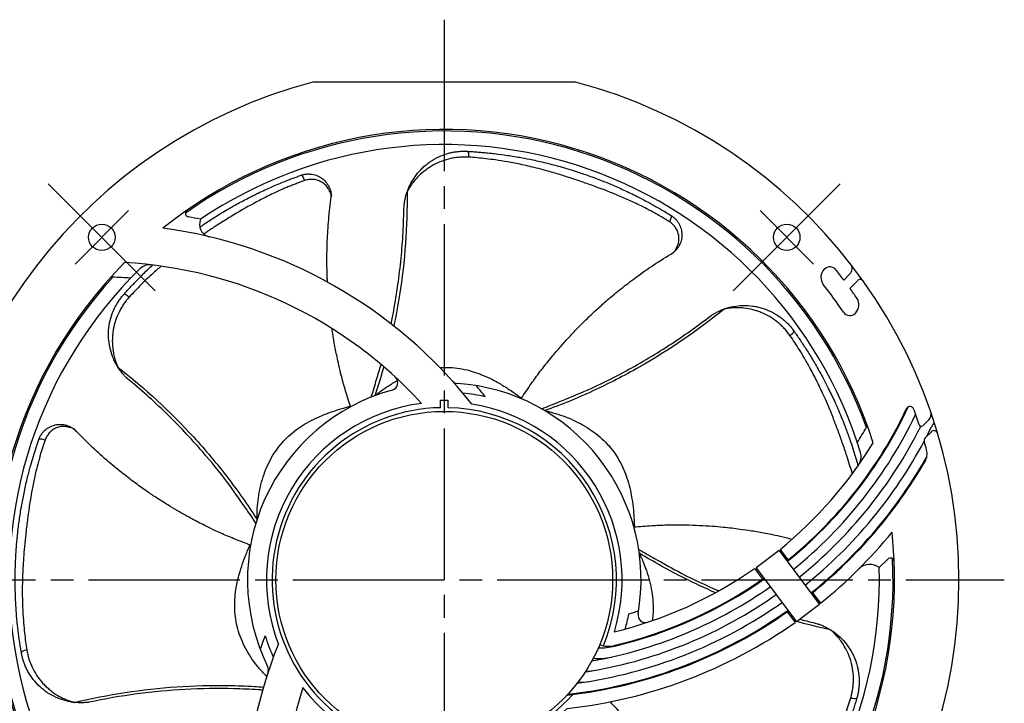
# Model space of a CAD drawing. Header units: millimetres. Extents: x 0 to 594, y 0 to 420.
# Tile 3 of 8: x 91 to 221, y 216 to 307. Entities that reach past the tile are written whole.
import ezdxf

# ---------------------------------------------------------------- set-up
doc = ezdxf.new("R2010")
doc.units = ezdxf.units.MM
doc.linetypes.add('CENTER', pattern=[27, 20, -2, 3, -2])

msp = doc.modelspace()

# ---------------------------------------------------------------- linework, layer by layer
at = {"color": 7, "linetype": 'CENTER'}
for p, q in [((147, 306.5), (147, 158.5)), ((108.82, 270.68), (94.67, 284.83)), ((199.33, 284.83), (185.18, 270.68)), ((98.21, 274.22), (105.28, 281.29)), ((188.72, 281.29), (195.79, 274.22)), ((73, 232.5), (221, 232.5))]:
    msp.add_line(p, q, dxfattribs=at)
at = {"color": 7}
for p, q in [((164.35, 298.25), (129.65, 298.25)), ((197.25, 273.56), (197.21, 273.52)), ((200.6, 272.92), (199.79, 272.11)), ((201.62, 272.02), (200.6, 271.01)), ((201.36, 267.77), (201.29, 267.7)), ((157.18, 256.48), (157.17, 256.46)), ((134.6, 255.41), (134.61, 255.39)), ((146.5, 255.24), (146.5, 256.25)), ((146.5, 256.25), (147.5, 256.25)), ((147.5, 255.24), (147.5, 256.25)), ((211.04, 253.65), (210.24, 252.86)), ((211.36, 252.06), (210.55, 251.25)), ((172.1, 239.49), (172.07, 239.49)), ((121.35, 237.09), (121.38, 237.08)), ((191.23, 236.37), (188.2, 234.08)), ((191.23, 236.37), (196.59, 229.26)), ((191.37, 236.52), (192.42, 235.12)), ((191.54, 236.29), (191.38, 236.17)), ((205.6, 235.24), (204.48, 234.12)), ((188.01, 233.99), (189.07, 232.59)), ((188.35, 233.88), (188.19, 233.76)), ((188.2, 234.08), (193.55, 226.97)), ((195.67, 230.8), (196.73, 229.41)), ((196.59, 229.26), (193.55, 226.97)), ((196.6, 229.58), (196.44, 229.46)), ((192.32, 228.28), (193.37, 226.88)), ((193.4, 227.17), (193.24, 227.05))]:
    msp.add_line(p, q, dxfattribs=at)
for centre, radius in [((101.75, 277.75), 1.75), ((192.25, 277.75), 1.75), ((147, 232.5), 22.25)]:
    msp.add_circle(centre, radius, dxfattribs=at)
for centre, radius, start, end in [((147, 232.5), 68, 104.7802, 255.2198), ((147, 232.5), 68, 284.7802, 75.2198), ((147, 232.5), 59.5, 17.7196, 128.6754), ((147, 232.5), 59.3, 19.8366, 125.2163), ((147, 232.5), 57.5, 17.0291, 124.0704), ((113.3, 280.93), 0.5, 124.8288, 259.6094), ((101.58, 217), 64.5, 78.1841, 79.6094), ((116.36, 279.47), 1.7, 157.2757, 256.6942), ((101.58, 217), 62.5, 38.2802, 82.4262), ((147, 232.5), 59.5, 135.2232, 248.6754), ((147, 232.5), 57.5, 134.3166, 244.0704), ((101.58, 217), 57.5, 42.453, 86.8264), ((108.02, 272.42), 1.7, 83.3762, 134.3166), ((198.27, 272.46), 1.5, 135, 217.9303), ((197.96, 272.85), 1, 38.3742, 135), ((147, 232.5), 66, 36.8776, 38.3742), ((199.9, 273.62), 1, 315, 37.8623), ((147, 232.5), 59.3, 137.6169, 245.2163), ((103.15, 271.97), 0.5, 88.364, 138.0056), ((101.58, 217), 55.5, 85.8955, 88.364), ((201.97, 271.67), 0.5, 35.4705, 135), ((147, 232.5), 63.5, 33.8255, 37.9303), ((147, 232.5), 66, 34.2778, 35.692), ((200.3, 268.83), 1.5, 315, 34.2778), ((200.58, 268.4), 1, 213.8255, 315), ((139.87, 258.54), 1, 285.3079, 47.3338), ((148.81, 259.44), 1, 221.9423, 266.1504), ((147, 232.5), 26, 350.0978, 86.1504), ((101.58, 217), 64.5, 37.9807, 39.6467), ((147, 232.5), 26, 105.3079, 206.1504), ((147, 232.5), 24.79, 77.37, 84.3019), ((147, 232.5), 23.5, 97.3206, 201.0839), ((147, 232.5), 22.75, 91.2593, 318.2814), ((147, 232.5), 22.75, 337.5035, 88.7407), ((147, 232.5), 23.5, 342.9875, 81.0839), ((156.28, 279.59), 57.3, 308.9002, 334.7217), ((156.28, 279.59), 57.4, 308.8969, 335.0201), ((208.55, 254.9), 0.5, 20.0022, 154.7217), ((147, 232.5), 66, 18.0723, 20.0022), ((156.28, 279.59), 58.7, 308.8549, 334.5326), ((210.33, 254.36), 1, 315, 19.0436), ((156.28, 279.59), 60, 308.8147, 333.4584), ((156.28, 279.59), 53.75, 327.4031, 329.9198), ((202.36, 252.9), 0.5, 329.9198, 20.2249), ((210.03, 253.07), 0.3, 198.0723, 315), ((156.28, 279.59), 61.3, 332.6776, 334.0031), ((214.98, 250.96), 4, 144.0754, 154.0031), ((210.9, 250.9), 0.5, 135, 196.0639), ((211.71, 251.71), 0.5, 16.5321, 135), ((156.28, 279.59), 55.55, 309.1665, 328.5579), ((156.28, 279.59), 61.3, 308.7762, 332.0057), ((147, 232.5), 66, 15.0735, 16.0639), ((156.28, 279.59), 62.6, 308.7393, 330.4796), ((200.07, 248.75), 2, 324.8462, 17.0291), ((147, 232.5), 60.5, 16.2059, 16.3334), ((208.8, 249.14), 2, 329.8992, 15.0735), ((156.28, 279.59), 62.7, 308.7365, 329.8992), ((147, 232.5), 60.5, 9.3313, 9.4633), ((147, 232.5), 59.5, 255.2232, 6.0561), ((156.28, 279.59), 64.45, 308.8672, 320.7144), ((147, 232.5), 59.3, 257.6169, 2.7026), ((203.23, 232.55), 2, 51.3024, 134.9463), ((205.95, 234.88), 0.5, 2.3151, 135), ((147, 232.5), 57.5, 254.3166, 1.6103), ((156.28, 279.59), 55.55, 283.7336, 304.8335), ((156.28, 279.59), 58.7, 281.0068, 305.1451), ((156.28, 279.59), 57.3, 283.1996, 305.0998), ((156.28, 279.59), 57.4, 283.3362, 305.1031), ((156.28, 279.59), 60, 279.7965, 305.1853), ((156.28, 279.59), 61.3, 277.7689, 305.2238), ((156.28, 279.59), 62.7, 276.3532, 305.2635), ((156.28, 279.59), 62.6, 276.855, 305.2607), ((147, 232.5), 24.79, 344.7983, 349.5391), ((156.28, 279.59), 53.75, 286.309, 287.7544), ((173.6, 227.86), 1, 170.0978, 288.5057), ((156.28, 279.59), 64.45, 276.1945, 305.1328), ((183.14, 200.92), 64.5, 157.9807, 159.6467), ((147, 232.5), 24.79, 197.37, 204.3019), ((183.14, 200.92), 62.5, 158.2802, 202.4262), ((168.68, 226.72), 3, 247.6154, 283.1996), ((147, 232.5), 24.8, 339.748, 340.0275), ((167.68, 231.52), 8, 267.7142, 283.3362), ((165.96, 229.82), 8, 274.0567, 281.0068), ((167.35, 230.11), 8, 265.2422, 282.6108), ((122.76, 220.6), 1, 341.9423, 26.1504), ((164.79, 230.32), 10, 274.8735, 279.7965), ((165.61, 228.43), 8, 270.5645, 280.3354), ((164.56, 228.96), 10, 270.552, 279.2823), ((183.14, 200.92), 57.5, 162.453, 206.8264), ((147, 232.5), 23.5, 217.3206, 313.7079), ((162.56, 227.36), 10, 274.4307, 276.855), ((147, 232.5), 24.8, 323.6621, 323.9949)]:
    msp.add_arc(centre, radius, start, end, dxfattribs=at)
for points, knots in [([(142.08, 283.73), (142.11, 283.8), (142.15, 283.9), (142.21, 284.06), (142.26, 284.19), (142.38, 284.48), (142.68, 285.09), (143.25, 285.98), (143.96, 286.78), (144.59, 287.34), (145.29, 287.86), (146.23, 288.4), (147.21, 288.77), (147.97, 288.96), (148.5, 289.05), (149.03, 289.11), (149.56, 289.13), (149.91, 289.12), (150.08, 289.12)], [0, 0, 0, 0, 0.022127, 0.031261, 0.048896, 0.062129, 0.124464, 0.249668, 0.373722, 0.43703, 0.498789, 0.62761, 0.748712, 0.800027, 0.850802, 0.901047, 0.950776, 1, 1, 1, 1]), ([(150.24, 288.34), (150.25, 288.43), (150.25, 288.53), (150.23, 288.73), (150.22, 288.82), (150.19, 288.96), (150.17, 289.02), (150.13, 289.1), (150.11, 289.11), (150.08, 289.12)], [0, 0, 0, 0, 0.25, 0.25, 0.5, 0.5, 0.75, 0.75, 1, 1, 1, 1]), ([(150.08, 289.12), (150.31, 289.1), (150.78, 289.08), (151.48, 289.02), (152.19, 288.96), (152.92, 288.89), (153.98, 288.77), (155.4, 288.58), (157.09, 288.3), (158.86, 287.96), (160.76, 287.52), (162.54, 287.04), (164.2, 286.53), (165.73, 286.03), (167.4, 285.41), (169.1, 284.73), (170.78, 283.98), (172.39, 283.21), (173.82, 282.46), (175, 281.81), (176.02, 281.21), (176.67, 280.82), (176.98, 280.63)], [0, 0, 0, 0, 0.023865, 0.048288, 0.07327, 0.098813, 0.124917, 0.184799, 0.249918, 0.305171, 0.374982, 0.455886, 0.500047, 0.558207, 0.625098, 0.687626, 0.750149, 0.818198, 0.875142, 0.919456, 0.961074, 1, 1, 1, 1]), ([(150.24, 288.34), (150.15, 288.34), (149.95, 288.35), (149.65, 288.35), (149.35, 288.35), (149.05, 288.33), (148.75, 288.3), (148.45, 288.26), (148.15, 288.22), (147.56, 288.1), (146.69, 287.84), (145.76, 287.42), (145.06, 287), (144.38, 286.53), (143.72, 285.96), (143.11, 285.29), (142.75, 284.82), (142.51, 284.47), (142.4, 284.29), (142.33, 284.17), (142.3, 284.13), (142.29, 284.11), (142.27, 284.08), (142.25, 284.04), (142.21, 283.98), (142.15, 283.87), (142.11, 283.78), (142.08, 283.73)], [0, 0, 0, 0, 0.029994, 0.060009, 0.090059, 0.120159, 0.150324, 0.180572, 0.21092, 0.241386, 0.363274, 0.486259, 0.548597, 0.611589, 0.738068, 0.812598, 0.886756, 0.914583, 0.942989, 0.950186, 0.954898, 0.957, 0.959465, 0.964185, 0.971448, 0.981951, 1, 1, 1, 1]), ([(176.74, 279.81), (176.59, 279.9), (176.29, 280.09), (175.83, 280.37), (175.34, 280.66), (174.82, 280.95), (174.28, 281.24), (173.68, 281.56), (172.97, 281.92), (172.18, 282.3), (171.37, 282.67), (169.78, 283.37), (167.87, 284.13), (165.68, 284.91), (164.06, 285.46), (162.42, 285.99), (160.88, 286.45), (159.14, 286.91), (157.36, 287.34), (155.47, 287.71), (153.88, 287.96), (152.55, 288.13), (151.37, 288.26), (150.61, 288.31), (150.24, 288.34)], [0, 0, 0, 0, 0.018656, 0.038176, 0.058558, 0.079799, 0.101896, 0.124847, 0.153592, 0.187269, 0.218484, 0.249681, 0.374403, 0.439671, 0.499198, 0.557608, 0.624206, 0.670338, 0.749392, 0.819007, 0.874691, 0.919377, 0.961152, 1, 1, 1, 1]), ([(114.7, 279.1), (114.92, 279.25), (115.6, 279.72), (116.83, 280.52), (118.35, 281.44), (119.94, 282.34), (121.58, 283.19), (123.18, 283.97), (124.66, 284.62), (125.91, 285.14), (127.01, 285.56), (127.72, 285.82), (128.07, 285.95)], [0.4712481, 0.4712481, 0.4712481, 0.4712481, 0.5000467, 0.5582068, 0.6250984, 0.6876265, 0.7501495, 0.818198, 0.8751418, 0.919456, 0.9610737, 1, 1, 1, 1]), ([(128.55, 285.25), (128.39, 285.19), (128.06, 285.07), (127.55, 284.88), (127.02, 284.68), (126.47, 284.46), (125.9, 284.22), (125.27, 283.95), (124.55, 283.61), (123.77, 283.24), (122.97, 282.83), (121.43, 282.03), (119.65, 281), (117.67, 279.78), (116.36, 278.94), (115.56, 278.42), (115.23, 278.2)], [0, 0, 0, 0, 0.0186562, 0.038176, 0.0585576, 0.0797985, 0.1018961, 0.1248472, 0.153592, 0.1872693, 0.2184841, 0.2496812, 0.3744029, 0.439671, 0.499198, 0.5413869, 0.5413869, 0.5413869, 0.5413869]), ([(128.07, 285.95), (128.12, 285.96), (128.22, 286), (128.39, 286.04), (128.56, 286.08), (128.74, 286.1), (128.93, 286.12), (129.12, 286.12), (129.31, 286.11), (129.7, 286.07), (130.26, 285.91), (130.72, 285.64), (131.13, 285.31), (131.5, 284.93), (131.81, 284.38), (131.93, 284.02), (131.98, 283.85), (132.01, 283.73), (132.04, 283.57), (132.06, 283.4), (132.07, 283.25), (132.07, 283.15), (132.07, 283.1), (132.07, 283.09), (132.07, 283.09), (132.07, 283.1), (132.07, 283.12), (132.07, 283.13), (132.07, 283.14)], [0, 0, 0, 0, 0.02817, 0.057109, 0.086819, 0.117302, 0.148558, 0.180591, 0.2134, 0.246987, 0.377816, 0.501392, 0.510193, 0.642653, 0.760233, 0.8198, 0.831624, 0.849686, 0.879709, 0.911388, 0.939707, 0.957832, 0.96936, 0.971177, 0.972996, 0.976746, 0.984553, 1, 1, 1, 1]), ([(128.55, 285.25), (128.53, 285.33), (128.49, 285.43), (128.4, 285.61), (128.36, 285.7), (128.26, 285.84), (128.21, 285.89), (128.13, 285.95), (128.09, 285.95), (128.07, 285.95)], [0, 0, 0, 0, 0.25, 0.25, 0.5, 0.5, 0.75, 0.75, 1, 1, 1, 1]), ([(132.07, 283.14), (132.07, 283.14), (132.07, 283.13), (132.07, 283.11), (132.07, 283.1), (132.07, 283.09), (132.07, 283.09), (132.07, 283.09), (132.07, 283.12), (132.07, 283.16), (132.06, 283.25), (132.04, 283.39), (132, 283.56), (131.94, 283.68), (131.89, 283.76), (131.87, 283.78), (131.86, 283.8), (131.86, 283.81), (131.84, 283.84), (131.81, 283.92), (131.75, 284.04), (131.65, 284.23), (131.49, 284.46), (131.27, 284.7), (131.02, 284.91), (130.68, 285.13), (130.22, 285.33), (129.74, 285.41), (129.36, 285.41), (129.09, 285.38), (128.82, 285.33), (128.64, 285.27), (128.55, 285.25)], [0, 0, 0, 0, 0.009174, 0.018164, 0.02277, 0.027419, 0.031975, 0.036474, 0.045324, 0.057385, 0.072978, 0.109376, 0.14639, 0.185162, 0.193341, 0.199505, 0.202268, 0.204665, 0.209832, 0.220842, 0.252905, 0.285554, 0.350216, 0.415822, 0.478733, 0.542096, 0.6604, 0.779919, 0.833897, 0.888331, 0.943587, 1, 1, 1, 1]), ([(142.08, 283.73), (142.13, 279.21), (141.8, 274.65), (140.88, 268.76), (140.62, 267.39), (140.34, 266.03)], [0, 0, 0, 0, 0.5, 0.5, 0.6522063, 0.6522063, 0.6522063, 0.6522063]), ([(141.68, 281.85), (141.68, 281.87), (141.68, 281.89), (141.69, 281.92), (141.69, 281.94), (141.7, 282), (141.7, 282.04), (141.72, 282.16), (141.73, 282.24), (141.76, 282.48), (141.79, 282.64), (141.89, 283.11), (141.98, 283.42), (142.08, 283.73)], [0, 0, 0, 0, 0.03125, 0.03125, 0.0625, 0.0625, 0.125, 0.125, 0.25, 0.25, 0.5, 0.5, 1, 1, 1, 1]), ([(131.57, 271.83), (131.56, 272.05), (131.52, 273.01), (131.48, 274.81), (131.53, 277.34), (131.7, 280.15), (131.95, 282.11), (132.07, 283.12)], [0.4992271, 0.4992271, 0.4992271, 0.4992271, 0.5288949, 0.6267329, 0.7390984, 0.8659445, 1, 1, 1, 1]), ([(132.07, 283.12), (132.08, 283.17), (132.08, 283.23), (132.09, 283.29), (132.09, 283.3)], [0, 0, 0, 0, 0.881219, 1, 1, 1, 1]), ([(139.98, 266.31), (140.1, 266.89), (140.43, 268.62), (140.9, 271.5), (141.32, 274.96), (141.59, 278.42), (141.65, 280.71), (141.68, 281.85)], [0.3252831, 0.3252831, 0.3252831, 0.3252831, 0.4015035, 0.5515265, 0.7015551, 0.8515834, 1, 1, 1, 1]), ([(176.74, 279.81), (176.79, 279.88), (176.84, 279.97), (176.93, 280.15), (176.97, 280.25), (177.02, 280.41), (177.03, 280.48), (177.02, 280.58), (177, 280.61), (176.98, 280.63)], [0, 0, 0, 0, 0.25, 0.25, 0.5, 0.5, 0.75, 0.75, 1, 1, 1, 1]), ([(177.28, 275.75), (177.28, 275.75), (177.27, 275.74), (177.26, 275.73), (177.25, 275.73), (177.25, 275.72), (177.24, 275.72), (177.24, 275.72), (177.26, 275.73), (177.3, 275.76), (177.37, 275.83), (177.46, 275.92), (177.57, 276.06), (177.62, 276.19), (177.65, 276.27), (177.66, 276.3), (177.67, 276.32), (177.68, 276.33), (177.69, 276.36), (177.73, 276.44), (177.79, 276.55), (177.87, 276.76), (177.95, 277.02), (178, 277.35), (178.01, 277.67), (177.98, 278.08), (177.84, 278.56), (177.6, 278.98), (177.37, 279.28), (177.18, 279.47), (176.97, 279.65), (176.81, 279.76), (176.74, 279.81)], [0, 0, 0, 0, 0.009174, 0.018164, 0.02277, 0.027419, 0.031975, 0.036474, 0.045324, 0.057385, 0.072978, 0.109376, 0.14639, 0.185162, 0.193341, 0.199505, 0.202268, 0.204665, 0.209832, 0.220842, 0.252905, 0.285554, 0.350216, 0.415822, 0.478733, 0.542096, 0.6604, 0.779919, 0.833897, 0.888331, 0.943587, 1, 1, 1, 1]), ([(176.98, 280.63), (177.03, 280.6), (177.12, 280.54), (177.26, 280.43), (177.39, 280.32), (177.52, 280.2), (177.65, 280.06), (177.77, 279.91), (177.88, 279.75), (178.09, 279.42), (178.32, 278.89), (178.39, 278.36), (178.4, 277.83), (178.33, 277.31), (178.09, 276.73), (177.89, 276.4), (177.78, 276.26), (177.7, 276.16), (177.6, 276.04), (177.47, 275.92), (177.36, 275.82), (177.29, 275.75), (177.25, 275.72), (177.25, 275.72), (177.25, 275.72), (177.25, 275.72), (177.27, 275.74), (177.28, 275.74), (177.28, 275.75)], [0, 0, 0, 0, 0.02817, 0.057109, 0.086819, 0.117302, 0.148558, 0.180591, 0.2134, 0.246987, 0.377816, 0.501392, 0.510193, 0.642653, 0.760233, 0.8198, 0.831624, 0.849686, 0.879709, 0.911388, 0.939707, 0.957832, 0.96936, 0.971177, 0.972996, 0.976746, 0.984553, 1, 1, 1, 1]), ([(177.27, 275.73), (177.31, 275.76), (177.36, 275.79), (177.42, 275.82), (177.42, 275.83)], [0, 0, 0, 0, 0.881222, 1, 1, 1, 1]), ([(160.5, 261.06), (160.73, 261.36), (161.35, 262.15), (162.37, 263.33), (163.48, 264.56), (164.45, 265.59), (165.31, 266.46), (166.22, 267.34), (167.31, 268.37), (168.71, 269.6), (170.4, 271.01), (172.41, 272.55), (174.72, 274.17), (176.4, 275.2), (177.27, 275.73)], [0, 0, 0, 0, 0.051476, 0.137207, 0.211922, 0.275626, 0.328324, 0.376934, 0.44562, 0.528895, 0.626733, 0.739098, 0.865944, 1, 1, 1, 1]), ([(104.66, 270.21), (104.81, 270.38), (105.12, 270.73), (105.6, 271.24), (106.09, 271.76), (106.6, 272.29), (107.35, 273.04), (107.97, 273.64), (108.42, 274.05), (108.46, 274.08)], [0, 0, 0, 0, 0.0238645, 0.0482878, 0.0732705, 0.0988134, 0.1249173, 0.1847994, 0.189401, 0.189401, 0.189401, 0.189401]), ([(109.59, 273.94), (109.4, 273.77), (108.82, 273.27), (107.93, 272.46), (106.97, 271.53), (106.14, 270.68), (105.62, 270.12), (105.37, 269.85)], [0.7926529, 0.7926529, 0.7926529, 0.7926529, 0.8190074, 0.8746914, 0.9193772, 0.9611517, 1, 1, 1, 1]), ([(103.88, 260.6), (103.84, 260.66), (103.78, 260.75), (103.7, 260.9), (103.63, 261.02), (103.48, 261.3), (103.19, 261.91), (102.85, 262.91), (102.67, 263.96), (102.62, 264.81), (102.65, 265.68), (102.81, 266.75), (103.14, 267.75), (103.47, 268.46), (103.72, 268.93), (104.01, 269.38), (104.32, 269.81), (104.54, 270.08), (104.66, 270.21)], [0, 0, 0, 0, 0.022127, 0.031261, 0.048896, 0.062129, 0.124464, 0.249668, 0.373722, 0.43703, 0.498789, 0.62761, 0.748712, 0.800027, 0.850802, 0.901047, 0.950776, 1, 1, 1, 1]), ([(105.37, 269.85), (105.3, 269.78), (105.17, 269.63), (104.98, 269.39), (104.8, 269.16), (104.63, 268.91), (104.46, 268.66), (104.31, 268.4), (104.16, 268.14), (103.88, 267.6), (103.54, 266.76), (103.29, 265.77), (103.18, 264.96), (103.12, 264.13), (103.16, 263.26), (103.3, 262.37), (103.44, 261.8), (103.57, 261.39), (103.64, 261.19), (103.69, 261.07), (103.7, 261.02), (103.71, 260.99), (103.72, 260.96), (103.74, 260.92), (103.77, 260.85), (103.82, 260.74), (103.86, 260.65), (103.88, 260.6)], [0, 0, 0, 0, 0.029994, 0.060009, 0.090059, 0.120159, 0.150324, 0.180572, 0.21092, 0.241386, 0.363274, 0.486259, 0.548597, 0.611589, 0.738068, 0.812598, 0.886756, 0.914583, 0.942989, 0.950186, 0.954898, 0.957, 0.959465, 0.964185, 0.971448, 0.981951, 1, 1, 1, 1]), ([(105.37, 269.85), (105.29, 269.91), (105.21, 269.97), (105.06, 270.08), (104.98, 270.13), (104.84, 270.2), (104.79, 270.22), (104.7, 270.23), (104.67, 270.23), (104.66, 270.21)], [0, 0, 0, 0, 0.25, 0.25, 0.5, 0.5, 0.75, 0.75, 1, 1, 1, 1]), ([(183.99, 268.28), (180.48, 265.43), (176.71, 262.84), (170.75, 259.46), (168.72, 258.41), (165.6, 256.97), (164.55, 256.51), (162.43, 255.65), (161.37, 255.24), (160.29, 254.85)], [0, 0, 0, 0, 0.5, 0.5, 0.75, 0.75, 0.875, 0.875, 1, 1, 1, 1]), ([(182.27, 267.43), (182.28, 267.44), (182.3, 267.45), (182.33, 267.47), (182.35, 267.48), (182.4, 267.51), (182.43, 267.53), (182.53, 267.6), (182.6, 267.64), (182.81, 267.76), (182.95, 267.83), (183.39, 268.05), (183.68, 268.18), (183.99, 268.28)], [0, 0, 0, 0, 0.03125, 0.03125, 0.0625, 0.0625, 0.125, 0.125, 0.25, 0.25, 0.5, 0.5, 1, 1, 1, 1]), ([(183.99, 268.28), (184.06, 268.31), (184.16, 268.35), (184.33, 268.4), (184.46, 268.44), (184.76, 268.52), (185.42, 268.67), (186.48, 268.78), (187.54, 268.72), (188.38, 268.57), (189.22, 268.35), (190.22, 267.96), (191.12, 267.42), (191.74, 266.94), (192.15, 266.59), (192.52, 266.21), (192.87, 265.81), (193.08, 265.53), (193.19, 265.39)], [0, 0, 0, 0, 0.022127, 0.031261, 0.048896, 0.062129, 0.124464, 0.249668, 0.373722, 0.43703, 0.498789, 0.62761, 0.748712, 0.800027, 0.850802, 0.901047, 0.950776, 1, 1, 1, 1]), ([(192.68, 264.78), (192.62, 264.86), (192.5, 265.02), (192.32, 265.26), (192.13, 265.49), (191.93, 265.71), (191.72, 265.92), (191.5, 266.13), (191.28, 266.34), (190.82, 266.73), (190.07, 267.25), (189.16, 267.71), (188.4, 268), (187.6, 268.24), (186.75, 268.4), (185.84, 268.46), (185.26, 268.44), (184.83, 268.41), (184.62, 268.39), (184.49, 268.37), (184.44, 268.37), (184.41, 268.36), (184.38, 268.36), (184.33, 268.35), (184.26, 268.34), (184.14, 268.32), (184.05, 268.3), (183.99, 268.28)], [0, 0, 0, 0, 0.029994, 0.060009, 0.090059, 0.120159, 0.150324, 0.180572, 0.21092, 0.241386, 0.363274, 0.486259, 0.548597, 0.611589, 0.738068, 0.812598, 0.886756, 0.914583, 0.942989, 0.950186, 0.954898, 0.957, 0.959465, 0.964185, 0.971448, 0.981951, 1, 1, 1, 1]), ([(162.13, 256), (163.39, 256.51), (166.29, 257.67), (170.13, 259.59), (173.69, 261.58), (176.65, 263.42), (179.53, 265.36), (181.36, 266.74), (182.27, 267.43)], [0, 0, 0, 0, 0.175329, 0.401504, 0.551526, 0.701555, 0.851583, 1, 1, 1, 1]), ([(133.08, 260.86), (133, 261.23), (132.77, 262.2), (132.48, 263.74), (132.27, 264.98), (132.18, 265.61), (132.17, 265.69)], [0, 0, 0, 0, 0.0514763, 0.1372076, 0.211922, 0.2225822, 0.2225822, 0.2225822, 0.2225822]), ([(192.68, 264.78), (192.75, 264.83), (192.83, 264.9), (192.97, 265.03), (193.04, 265.09), (193.13, 265.21), (193.17, 265.26), (193.2, 265.34), (193.2, 265.37), (193.19, 265.39)], [0, 0, 0, 0, 0.25, 0.25, 0.5, 0.5, 0.75, 0.75, 1, 1, 1, 1]), ([(200.92, 246.52), (200.69, 247.32), (200.26, 248.69), (199.62, 250.58), (199.04, 252.19), (198.43, 253.8), (197.83, 255.28), (197.11, 256.93), (196.33, 258.59), (195.44, 260.3), (194.65, 261.7), (193.96, 262.85), (193.32, 263.84), (192.89, 264.47), (192.68, 264.78)], [0.2854072, 0.2854072, 0.2854072, 0.2854072, 0.3744029, 0.439671, 0.499198, 0.5576075, 0.6242056, 0.6703384, 0.7493917, 0.8190074, 0.8746914, 0.9193772, 0.9611517, 1, 1, 1, 1]), ([(193.19, 265.39), (193.32, 265.2), (193.59, 264.82), (193.98, 264.24), (194.38, 263.65), (194.78, 263.03), (195.35, 262.13), (196.09, 260.9), (196.92, 259.4), (197.75, 257.8), (198.6, 256.05), (199.33, 254.35), (199.97, 252.74), (200.53, 251.23), (201.09, 249.54), (201.46, 248.28), (201.64, 247.63), (201.67, 247.55)], [0, 0, 0, 0, 0.0238645, 0.0482878, 0.0732705, 0.0988134, 0.1249173, 0.1847994, 0.2499177, 0.3051711, 0.3749816, 0.4558864, 0.5000467, 0.5582068, 0.6250984, 0.6876265, 0.6961066, 0.6961066, 0.6961066, 0.6961066]), ([(103.88, 260.6), (107.45, 257.82), (110.81, 254.72), (115.43, 249.66), (116.91, 247.91), (119, 245.19), (119.68, 244.27), (121, 242.4), (121.63, 241.45), (122.26, 240.48)], [0, 0, 0, 0, 0.5, 0.5, 0.75, 0.75, 0.875, 0.875, 1, 1, 1, 1]), ([(105.1, 259.11), (105.09, 259.12), (105.07, 259.14), (105.05, 259.16), (105.03, 259.18), (104.99, 259.22), (104.96, 259.25), (104.88, 259.33), (104.82, 259.39), (104.66, 259.57), (104.55, 259.69), (104.24, 260.06), (104.05, 260.33), (103.88, 260.6)], [0, 0, 0, 0, 0.03125, 0.03125, 0.0625, 0.0625, 0.125, 0.125, 0.25, 0.25, 0.5, 0.5, 1, 1, 1, 1]), ([(134.62, 255.37), (134.38, 256.12), (133.94, 257.49), (133.43, 259.32), (133.18, 260.39), (133.07, 260.82)], [0, 0, 0, 0, 0.420257, 0.768693, 1, 1, 1, 1]), ([(139.01, 260.65), (138.95, 260.47), (138.9, 260.28), (138.53, 259), (138.18, 257.91), (137.81, 256.82)], [0.8540896, 0.8540896, 0.8540896, 0.8540896, 0.875, 0.875, 1, 1, 1, 1]), ([(146.43, 260.53), (146.98, 260.57), (147.96, 260.57), (149.37, 260.38), (150.64, 260.08), (151.9, 259.64), (153.03, 259.13), (154.21, 258.51), (155.2, 257.9), (155.96, 257.39), (156.4, 257.08), (156.68, 256.88), (156.87, 256.74), (156.99, 256.65), (157.03, 256.63), (157.07, 256.6), (157.11, 256.57), (157.15, 256.54), (157.18, 256.51), (157.18, 256.49), (157.18, 256.48)], [0.4290366, 0.4290366, 0.4290366, 0.4290366, 0.5057613, 0.5666043, 0.6326778, 0.6918556, 0.7589704, 0.8127696, 0.8843944, 0.9279703, 0.9464676, 0.9624874, 0.977273, 0.9814796, 0.983319, 0.9851215, 0.9888565, 0.9924493, 0.9962466, 1, 1, 1, 1]), ([(157.16, 256.44), (157.6, 257.09), (158.4, 258.29), (159.5, 259.83), (160.19, 260.7), (160.46, 261.05)], [0, 0, 0, 0, 0.420257, 0.768693, 1, 1, 1, 1]), ([(120.72, 242.02), (119.95, 243.14), (118.17, 245.71), (115.45, 249.02), (112.71, 252.05), (110.26, 254.53), (107.73, 256.9), (105.97, 258.38), (105.1, 259.11)], [0, 0, 0, 0, 0.175329, 0.401504, 0.551526, 0.701555, 0.851583, 1, 1, 1, 1]), ([(137.34, 256.64), (137.47, 257.04), (137.74, 257.82), (137.95, 258.6), (138.06, 258.98)], [0, 0, 0, 0, 0.52646, 1, 1, 1, 1]), ([(137.81, 256.82), (137.84, 256.84), (137.88, 256.87), (137.93, 256.91), (137.97, 256.94), (138.02, 256.99), (138.11, 257.06), (138.24, 257.16), (138.53, 257.37), (139.16, 257.83), (139.97, 258.36), (140.61, 258.71), (140.83, 258.83)], [0, 0, 0, 0, 0.0039712, 0.0065254, 0.0079731, 0.0104822, 0.0157866, 0.023676, 0.0315181, 0.0630763, 0.1265655, 0.1602289, 0.1602289, 0.1602289, 0.1602289]), ([(122.26, 240.48), (122.26, 240.51), (122.26, 240.57), (122.26, 240.63), (122.26, 240.68), (122.26, 240.75), (122.26, 240.87), (122.26, 241.03), (122.27, 241.38), (122.3, 242.16), (122.42, 243.36), (122.68, 244.76), (123.18, 246.58), (124.1, 248.7), (125.41, 250.51), (126.68, 251.74), (127.71, 252.54), (128.84, 253.25), (129.94, 253.82), (131.16, 254.35), (132.25, 254.75), (133.13, 255.03), (133.65, 255.18), (133.97, 255.27), (134.2, 255.33), (134.34, 255.37), (134.39, 255.38), (134.44, 255.4), (134.49, 255.41), (134.54, 255.42), (134.58, 255.43), (134.59, 255.42), (134.6, 255.41)], [0, 0, 0, 0, 0.003971, 0.006525, 0.007973, 0.010482, 0.015787, 0.023676, 0.031518, 0.063076, 0.126565, 0.190481, 0.253728, 0.381496, 0.505761, 0.566604, 0.632678, 0.691856, 0.75897, 0.81277, 0.884394, 0.92797, 0.946468, 0.962487, 0.977273, 0.98148, 0.983319, 0.985121, 0.988856, 0.992449, 0.996247, 1, 1, 1, 1]), ([(159.85, 255.1), (160.25, 255.25), (161.02, 255.53), (161.77, 255.85), (162.13, 256)], [0, 0, 0, 0, 0.52646, 1, 1, 1, 1]), ([(160.29, 254.85), (160.32, 254.84), (160.37, 254.83), (160.43, 254.81), (160.48, 254.8), (160.55, 254.79), (160.66, 254.76), (160.82, 254.72), (161.16, 254.63), (161.92, 254.43), (163.05, 254.04), (164.36, 253.48), (166.02, 252.59), (167.89, 251.23), (169.37, 249.54), (170.28, 248.03), (170.83, 246.85), (171.27, 245.59), (171.58, 244.39), (171.83, 243.08), (171.97, 241.92), (172.05, 241.01), (172.08, 240.47), (172.1, 240.13), (172.11, 239.9), (172.11, 239.75), (172.12, 239.7), (172.12, 239.65), (172.12, 239.6), (172.12, 239.55), (172.12, 239.51), (172.1, 239.5), (172.1, 239.49)], [0, 0, 0, 0, 0.0039712, 0.0065254, 0.0079731, 0.0104822, 0.0157866, 0.023676, 0.0315181, 0.0630763, 0.1265655, 0.1904809, 0.2537279, 0.3814964, 0.5057613, 0.5666043, 0.6326777, 0.6918556, 0.7589704, 0.8127696, 0.8843944, 0.9279703, 0.9464676, 0.9624874, 0.977273, 0.9814796, 0.983319, 0.9851215, 0.9888565, 0.9924493, 0.9962466, 1, 1, 1, 1]), ([(93.41, 251.02), (93.43, 251.07), (93.47, 251.18), (93.54, 251.33), (93.62, 251.49), (93.71, 251.64), (93.81, 251.8), (93.93, 251.95), (94.06, 252.1), (94.33, 252.37), (94.81, 252.71), (95.3, 252.9), (95.82, 253.02), (96.34, 253.07), (96.96, 252.97), (97.32, 252.84), (97.49, 252.77), (97.6, 252.72), (97.74, 252.64), (97.89, 252.55), (98.01, 252.46), (98.09, 252.4), (98.13, 252.37), (98.13, 252.37), (98.13, 252.37), (98.13, 252.37), (98.11, 252.39), (98.1, 252.39), (98.1, 252.4)], [0, 0, 0, 0, 0.0281701, 0.0571091, 0.0868191, 0.1173016, 0.1485583, 0.1805906, 0.2133999, 0.2469874, 0.3778158, 0.5013919, 0.5101932, 0.6426533, 0.7602333, 0.8198005, 0.8316236, 0.8496861, 0.8797087, 0.9113881, 0.9397074, 0.9578323, 0.9693601, 0.9711768, 0.9729957, 0.9767455, 0.9845531, 1, 1, 1, 1]), ([(98.1, 252.4), (98.1, 252.4), (98.11, 252.39), (98.12, 252.38), (98.13, 252.38), (98.13, 252.37), (98.14, 252.37), (98.13, 252.37), (98.12, 252.38), (98.08, 252.41), (98, 252.46), (97.89, 252.53), (97.73, 252.61), (97.59, 252.63), (97.5, 252.64), (97.48, 252.64), (97.46, 252.65), (97.44, 252.65), (97.41, 252.66), (97.33, 252.68), (97.2, 252.71), (96.98, 252.75), (96.71, 252.77), (96.38, 252.75), (96.06, 252.69), (95.67, 252.56), (95.23, 252.32), (94.87, 251.99), (94.64, 251.7), (94.49, 251.47), (94.36, 251.22), (94.29, 251.05), (94.26, 250.96)], [0, 0, 0, 0, 0.009174, 0.018164, 0.02277, 0.027419, 0.031975, 0.036474, 0.045324, 0.057385, 0.072978, 0.109376, 0.14639, 0.185162, 0.193341, 0.199505, 0.202268, 0.204665, 0.209832, 0.220842, 0.252905, 0.285554, 0.350216, 0.415822, 0.478733, 0.542096, 0.6604, 0.779919, 0.833897, 0.888331, 0.943587, 1, 1, 1, 1]), ([(98.12, 252.39), (98.08, 252.42), (98.03, 252.47), (97.99, 252.51), (97.99, 252.52)], [0, 0, 0, 0, 0.881224, 1, 1, 1, 1]), ([(94.26, 250.96), (94.17, 251), (94.08, 251.03), (93.88, 251.08), (93.78, 251.09), (93.61, 251.1), (93.54, 251.1), (93.45, 251.07), (93.42, 251.05), (93.41, 251.02)], [0, 0, 0, 0, 0.25, 0.25, 0.5, 0.5, 0.75, 0.75, 1, 1, 1, 1]), ([(116.15, 239.3), (115.81, 239.46), (114.9, 239.89), (113.52, 240.62), (112.08, 241.43), (110.86, 242.15), (109.82, 242.8), (108.75, 243.48), (107.51, 244.32), (106, 245.41), (104.25, 246.75), (102.3, 248.37), (100.2, 250.25), (98.83, 251.66), (98.12, 252.39)], [0, 0, 0, 0, 0.051476, 0.137207, 0.211922, 0.275626, 0.328324, 0.376934, 0.44562, 0.528895, 0.626733, 0.739098, 0.865944, 1, 1, 1, 1]), ([(91.12, 222.91), (91.08, 223.13), (91, 223.59), (90.9, 224.28), (90.8, 224.99), (90.71, 225.72), (90.58, 226.78), (90.45, 228.21), (90.35, 229.92), (90.3, 231.72), (90.3, 233.67), (90.37, 235.52), (90.49, 237.25), (90.65, 238.85), (90.87, 240.62), (91.17, 242.42), (91.52, 244.23), (91.91, 245.97), (92.32, 247.53), (92.7, 248.83), (93.05, 249.95), (93.29, 250.67), (93.41, 251.02)], [0, 0, 0, 0, 0.0238645, 0.0482878, 0.0732705, 0.0988134, 0.1249173, 0.1847994, 0.2499177, 0.3051711, 0.3749816, 0.4558864, 0.5000467, 0.5582068, 0.6250984, 0.6876265, 0.7501495, 0.818198, 0.8751418, 0.919456, 0.9610737, 1, 1, 1, 1]), ([(94.26, 250.96), (94.2, 250.8), (94.09, 250.47), (93.92, 249.95), (93.74, 249.41), (93.58, 248.84), (93.41, 248.25), (93.23, 247.59), (93.04, 246.82), (92.85, 245.97), (92.67, 245.1), (92.34, 243.39), (92.03, 241.35), (91.75, 239.05), (91.57, 237.34), (91.42, 235.63), (91.32, 234.03), (91.25, 232.23), (91.23, 230.4), (91.29, 228.47), (91.4, 226.87), (91.53, 225.53), (91.67, 224.36), (91.79, 223.6), (91.84, 223.24)], [0, 0, 0, 0, 0.018656, 0.038176, 0.058558, 0.079799, 0.101896, 0.124847, 0.153592, 0.187269, 0.218484, 0.249681, 0.374403, 0.439671, 0.499198, 0.557608, 0.624206, 0.670338, 0.749392, 0.819007, 0.874691, 0.919377, 0.961152, 1, 1, 1, 1]), ([(122.1, 239.99), (121.87, 240.36), (121.43, 241.04), (120.95, 241.7), (120.72, 242.02)], [0, 0, 0, 0, 0.52646, 1, 1, 1, 1]), ([(172.05, 239.48), (172.83, 239.55), (174.27, 239.67), (176.16, 239.76), (177.27, 239.77), (177.71, 239.77)], [0, 0, 0, 0, 0.420257, 0.768693, 1, 1, 1, 1]), ([(177.75, 239.76), (178.12, 239.76), (179.13, 239.77), (180.69, 239.71), (182.34, 239.61), (183.75, 239.49), (184.97, 239.36), (186.22, 239.2), (187.7, 238.98), (189.54, 238.66), (191.34, 238.29), (192.52, 238.01), (192.99, 237.89)], [0, 0, 0, 0, 0.0514762, 0.1372075, 0.211922, 0.2756258, 0.3283237, 0.3769341, 0.4456198, 0.5288949, 0.6267328, 0.6904494, 0.6904494, 0.6904494, 0.6904494]), ([(121.4, 237.08), (120.67, 237.36), (119.32, 237.87), (117.57, 238.61), (116.57, 239.08), (116.17, 239.27)], [0, 0, 0, 0, 0.420257, 0.768693, 1, 1, 1, 1]), ([(123.53, 219.73), (123.42, 219.84), (122.98, 220.3), (122.25, 221.13), (121.14, 222.65), (120.06, 224.69), (119.46, 226.85), (119.29, 228.61), (119.31, 229.91), (119.45, 231.23), (119.7, 232.46), (120.04, 233.74), (120.41, 234.84), (120.74, 235.7), (120.95, 236.2), (121.08, 236.51), (121.17, 236.73), (121.23, 236.86), (121.25, 236.91), (121.26, 236.95), (121.28, 237), (121.31, 237.05), (121.33, 237.08), (121.35, 237.09), (121.35, 237.09)], [0.1058026, 0.1058026, 0.1058026, 0.1058026, 0.1265655, 0.1904809, 0.2537279, 0.3814964, 0.5057613, 0.5666043, 0.6326777, 0.6918556, 0.7589704, 0.8127696, 0.8843944, 0.9279703, 0.9464676, 0.9624874, 0.977273, 0.9814796, 0.983319, 0.9851215, 0.9888565, 0.9924493, 0.9962466, 1, 1, 1, 1]), ([(172.68, 236.55), (173.05, 236.33), (173.74, 235.9), (174.46, 235.51), (174.8, 235.33)], [0, 0, 0, 0, 0.52646, 1, 1, 1, 1]), ([(182.83, 230.79), (181.46, 231.39), (180.1, 232.03), (177.73, 233.21), (176.72, 233.75), (174.72, 234.87), (173.73, 235.45), (172.76, 236.04)], [0.5858484, 0.5858484, 0.5858484, 0.5858484, 0.75, 0.75, 0.875, 0.875, 1, 1, 1, 1]), ([(172.76, 236.04), (172.77, 236.01), (172.79, 235.97), (172.82, 235.91), (172.84, 235.87), (172.87, 235.81), (172.92, 235.7), (172.99, 235.55), (173.14, 235.23), (173.44, 234.51), (173.85, 233.38), (174.23, 232.01), (174.57, 230.15), (174.64, 228.5), (174.52, 227.35), (174.49, 227.1)], [0, 0, 0, 0, 0.0039712, 0.0065254, 0.0079731, 0.0104822, 0.0157866, 0.023676, 0.0315181, 0.0630763, 0.1265655, 0.1904809, 0.2537279, 0.3814964, 0.4156209, 0.4156209, 0.4156209, 0.4156209]), ([(174.8, 235.33), (175.99, 234.65), (178.7, 233.11), (181.58, 231.78), (183.24, 231.06), (183.29, 231.04)], [0, 0, 0, 0, 0.1753291, 0.4015034, 0.4081186, 0.4081186, 0.4081186, 0.4081186]), ([(196.3, 226.7), (196.31, 226.7), (196.33, 226.69), (196.37, 226.68), (196.39, 226.67), (196.44, 226.65), (196.48, 226.64), (196.59, 226.6), (196.67, 226.57), (196.89, 226.48), (197.04, 226.42), (197.48, 226.22), (197.77, 226.06), (198.04, 225.89)], [0, 0, 0, 0, 0.03125, 0.03125, 0.0625, 0.0625, 0.125, 0.125, 0.25, 0.25, 0.5, 0.5, 1, 1, 1, 1]), ([(200.71, 216.91), (200.74, 217.01), (200.8, 217.2), (200.86, 217.49), (200.92, 217.78), (200.97, 218.08), (201.01, 218.38), (201.04, 218.68), (201.06, 218.98), (201.08, 219.58), (201.02, 220.49), (200.82, 221.49), (200.57, 222.27), (200.26, 223.04), (199.85, 223.8), (199.33, 224.55), (198.96, 225), (198.66, 225.31), (198.51, 225.46), (198.42, 225.55), (198.39, 225.59), (198.36, 225.61), (198.34, 225.63), (198.31, 225.66), (198.25, 225.72), (198.16, 225.8), (198.08, 225.86), (198.04, 225.89)], [0, 0, 0, 0, 0.029994, 0.060009, 0.090059, 0.120159, 0.150324, 0.180572, 0.21092, 0.241386, 0.363274, 0.486259, 0.548597, 0.611589, 0.738068, 0.812598, 0.886756, 0.914583, 0.942989, 0.950186, 0.954898, 0.957, 0.959465, 0.964185, 0.971448, 0.981951, 1, 1, 1, 1]), ([(198.04, 225.89), (198.1, 225.85), (198.2, 225.79), (198.34, 225.7), (198.45, 225.62), (198.7, 225.44), (199.24, 225.01), (199.98, 224.26), (200.59, 223.39), (201, 222.64), (201.35, 221.85), (201.67, 220.82), (201.81, 219.77), (201.82, 218.99), (201.8, 218.46), (201.74, 217.93), (201.65, 217.4), (201.56, 217.06), (201.51, 216.9)], [0, 0, 0, 0, 0.022127, 0.031261, 0.048896, 0.062129, 0.124464, 0.249668, 0.373722, 0.43703, 0.498789, 0.62761, 0.748712, 0.800027, 0.850802, 0.901047, 0.950776, 1, 1, 1, 1]), ([(91.84, 223.24), (91.75, 223.22), (91.65, 223.2), (91.46, 223.14), (91.38, 223.11), (91.24, 223.05), (91.19, 223.01), (91.13, 222.96), (91.11, 222.93), (91.12, 222.91)], [0, 0, 0, 0, 0.25, 0.25, 0.5, 0.5, 0.75, 0.75, 1, 1, 1, 1]), ([(98.15, 216.31), (98.07, 216.32), (97.97, 216.33), (97.8, 216.35), (97.66, 216.37), (97.35, 216.43), (96.69, 216.58), (95.69, 216.94), (94.76, 217.46), (94.07, 217.95), (93.41, 218.51), (92.68, 219.31), (92.1, 220.19), (91.74, 220.88), (91.53, 221.38), (91.36, 221.88), (91.22, 222.39), (91.15, 222.74), (91.12, 222.91)], [0, 0, 0, 0, 0.022127, 0.031261, 0.048896, 0.062129, 0.124464, 0.249668, 0.373722, 0.43703, 0.498789, 0.62761, 0.748712, 0.800027, 0.850802, 0.901047, 0.950776, 1, 1, 1, 1]), ([(91.84, 223.24), (91.86, 223.14), (91.89, 222.94), (91.96, 222.65), (92.03, 222.36), (92.11, 222.07), (92.21, 221.79), (92.31, 221.51), (92.42, 221.23), (92.67, 220.68), (93.12, 219.88), (93.73, 219.07), (94.3, 218.48), (94.91, 217.92), (95.61, 217.4), (96.4, 216.96), (96.93, 216.72), (97.34, 216.56), (97.53, 216.49), (97.66, 216.45), (97.7, 216.43), (97.73, 216.42), (97.76, 216.41), (97.81, 216.4), (97.88, 216.37), (98, 216.34), (98.09, 216.32), (98.15, 216.31)], [0, 0, 0, 0, 0.029994, 0.060009, 0.090059, 0.120159, 0.150324, 0.180572, 0.21092, 0.241386, 0.363274, 0.486259, 0.548597, 0.611589, 0.738068, 0.812598, 0.886756, 0.914583, 0.942989, 0.950186, 0.954898, 0.957, 0.959465, 0.964185, 0.971448, 0.981951, 1, 1, 1, 1]), ([(98.15, 216.31), (102.55, 217.36), (107.07, 218.05), (113.9, 218.52), (116.19, 218.58), (119.62, 218.52), (120.77, 218.48), (122.31, 218.39), (122.71, 218.36), (123.11, 218.33)], [0, 0, 0, 0, 0.5, 0.5, 0.75, 0.75, 0.875, 0.875, 0.9188642, 0.9188642, 0.9188642, 0.9188642]), ([(123, 217.93), (122.8, 217.95), (122.6, 217.96), (121.34, 218.04), (120.27, 218.09), (117.04, 218.17), (114.9, 218.14), (108.47, 217.79), (104.22, 217.22), (100.07, 216.33)], [0.1021083, 0.1021083, 0.1021083, 0.1021083, 0.125, 0.125, 0.25, 0.25, 0.5, 0.5, 1, 1, 1, 1]), ([(100.07, 216.33), (100.05, 216.33), (100.03, 216.33), (100, 216.32), (99.98, 216.32), (99.92, 216.31), (99.88, 216.31), (99.76, 216.3), (99.68, 216.29), (99.44, 216.27), (99.28, 216.26), (98.79, 216.26), (98.47, 216.27), (98.15, 216.31)], [0, 0, 0, 0, 0.03125, 0.03125, 0.0625, 0.0625, 0.125, 0.125, 0.25, 0.25, 0.5, 0.5, 1, 1, 1, 1]), ([(168.91, 216.38), (169.17, 216.1), (169.88, 215.34), (170.86, 214.23), (171.56, 213.37), (171.84, 213.02)], [0.2157889, 0.2157889, 0.2157889, 0.2157889, 0.4202574, 0.7686933, 1, 1, 1, 1]), ([(186.5, 192.98), (186.63, 193.1), (186.88, 193.35), (187.26, 193.74), (187.64, 194.16), (188.04, 194.59), (188.45, 195.05), (188.9, 195.58), (189.4, 196.19), (189.94, 196.87), (190.49, 197.57), (191.52, 198.97), (192.69, 200.67), (193.94, 202.63), (194.84, 204.08), (195.72, 205.57), (196.51, 206.97), (197.35, 208.56), (198.16, 210.2), (198.94, 211.96), (199.54, 213.45), (200, 214.71), (200.38, 215.83), (200.61, 216.56), (200.71, 216.91)], [0, 0, 0, 0, 0.018656, 0.038176, 0.058558, 0.079799, 0.101896, 0.124847, 0.153592, 0.187269, 0.218484, 0.249681, 0.374403, 0.439671, 0.499198, 0.557608, 0.624206, 0.670338, 0.749392, 0.819007, 0.874691, 0.919377, 0.961152, 1, 1, 1, 1]), ([(201.51, 216.9), (201.45, 216.68), (201.32, 216.23), (201.11, 215.56), (200.89, 214.88), (200.66, 214.18), (200.31, 213.18), (199.81, 211.83), (199.16, 210.24), (198.43, 208.6), (197.58, 206.84), (196.71, 205.21), (195.85, 203.71), (195.02, 202.33), (194.05, 200.84), (193, 199.34), (191.9, 197.86), (190.79, 196.46), (189.74, 195.24), (188.84, 194.23), (188.04, 193.37), (187.5, 192.82), (187.25, 192.56)], [0, 0, 0, 0, 0.0238645, 0.0482878, 0.0732705, 0.0988134, 0.1249173, 0.1847994, 0.2499177, 0.3051711, 0.3749816, 0.4558864, 0.5000467, 0.5582068, 0.6250984, 0.6876265, 0.7501495, 0.818198, 0.8751418, 0.919456, 0.9610737, 1, 1, 1, 1]), ([(200.71, 216.91), (200.81, 216.89), (200.91, 216.87), (201.1, 216.84), (201.19, 216.83), (201.34, 216.82), (201.4, 216.83), (201.48, 216.86), (201.5, 216.87), (201.51, 216.9)], [0, 0, 0, 0, 0.25, 0.25, 0.5, 0.5, 0.75, 0.75, 1, 1, 1, 1])]:
    msp.add_open_spline(points, degree=3, knots=knots, dxfattribs=at)
for points in [[(138.06, 258.98), (138.26, 259.64), (138.46, 260.29), (138.65, 260.95)], [(198.04, 225.89), (196.44, 226.24), (194.86, 226.63), (193.28, 227.08)], [(193.99, 227.3), (194.76, 227.1), (195.53, 226.9), (196.3, 226.7)]]:
    msp.add_open_spline(points, degree=3, dxfattribs=at)

doc.saveas('drawing.dxf')
